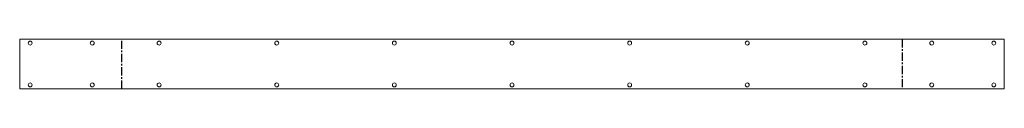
# Model space of a CAD drawing. Header units: millimetres. Extents: x -1354 to 152, y 0 to 76.
import ezdxf

# ---------------------------------------------------------------- set-up
doc = ezdxf.new("R2010")
doc.units = ezdxf.units.MM
doc.linetypes.add('CENTERX2', pattern=[20.32, 12.7, -2.54, 2.54, -2.54])

msp = doc.modelspace()

# ---------------------------------------------------------------- linework, layer by layer
at = {"color": 7, "linetype": 'Continuous', "lineweight": 18}
for p, q in [((-1354.3, 76), (-1354.3, 0)), ((152.3, 76), (-1354.3, 76)), ((152.3, 76), (152.3, 0)), ((152.3, 0), (-1354.3, 0))]:
    msp.add_line(p, q, dxfattribs=at)
at = {"color": 7, "linetype": 'CENTERX2'}
for p, q in [((-1198.2, 0), (-1198.2, 76)), ((-3.8, 76), (-3.8, 0))]:
    msp.add_line(p, q, dxfattribs=at)
at = {"color": 7, "linetype": 'Continuous', "lineweight": 18}
for centre in [(-1338.3, 70), (-1243.3, 70), (-1141, 70), (-961, 70), (-781, 70), (-601, 70), (-421, 70), (-241, 70), (-61, 70), (41.3, 70), (136.3, 70), (-1338.3, 6), (-1243.3, 6), (-1141, 6), (-961, 6), (-781, 6), (-601, 6), (-421, 6), (-241, 6), (-61, 6), (41.3, 6), (136.3, 6)]:
    msp.add_circle(centre, 3, dxfattribs=at)

doc.saveas('drawing.dxf')
